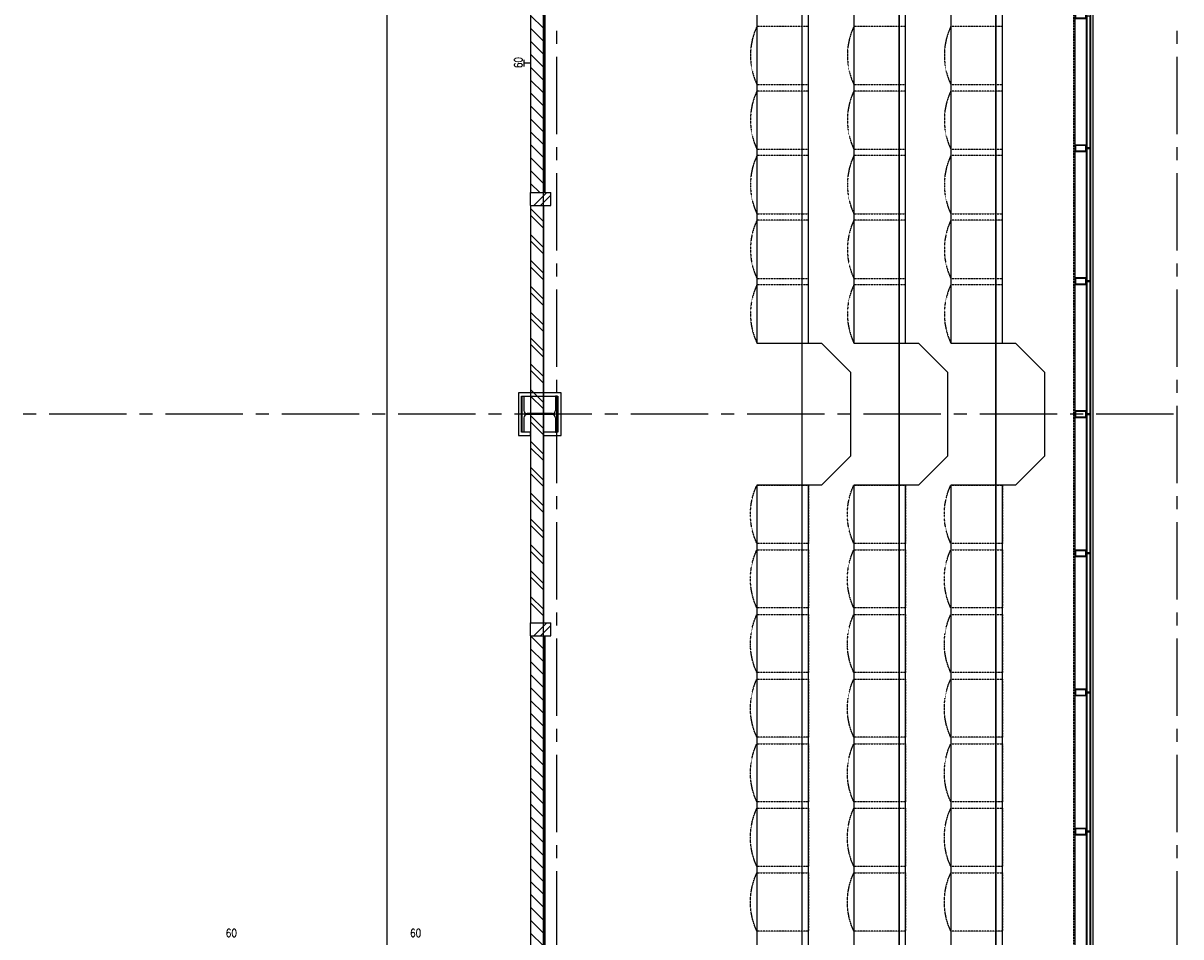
# Model space of a CAD drawing. Extents: x -66955 to 52345, y -20450 to 69550.
# Tile 93 of 132: x -57456 to -48500, y 44541 to 51610. Entities that reach past the tile are written whole.
import ezdxf
from ezdxf.enums import TextEntityAlignment as Align

# ---------------------------------------------------------------- set-up
doc = ezdxf.new("R2010")
doc.units = 0
doc.header["$MEASUREMENT"] = 0
for name, pattern in [('DASHED', [0.75, 0.5, -0.25]), ('HIDDEN', [0.375, 0.25, -0.125]), ('LEEG', [1, -1])]:
    doc.linetypes.add(name, pattern=pattern)
for name, color, linetype in [('STRAMIEN--05-', 7, 'CONTINUOUS'), ('STRAMIEN--E7-', 7, 'CONTINUOUS'), ('VERD1--22-', 7, 'CONTINUOUS'), ('VERD1--23-', 7, 'CONTINUOUS'), ('VERD1--24-', 7, 'CONTINUOUS'), ('VERD1--28-', 7, 'CONTINUOUS'), ('VERD1--34-', 7, 'CONTINUOUS'), ('VERD1--81-', 7, 'CONTINUOUS'), ('VERD1--82-', 7, 'CONTINUOUS'), ('VERD1--E5-', 7, 'CONTINUOUS')]:
    doc.layers.add(name, color=color, linetype=linetype)
doc.styles.add('ROMANS', font='ROMANS', dxfattribs={"height": 0.2})

# ---------------------------------------------------------------- blocks, each defined once
blk = doc.blocks.new('*O264')
at = {"layer": 'VERD1--24-', "color": 7, "linetype": 'CONTINUOUS'}
for points in [[(-787.5, 550.01), (-562.5, 325.01), (-562.5, -325.01), (-787.5, -550.01), (-937.5, -550), (-937.5, 550)], [(-37.5, 550.01), (187.5, 325.01), (187.5, -325.01), (-37.5, -550.01), (-187.5, -550), (-187.5, 550)], [(712.5, 550.01), (937.5, 325.01), (937.5, -325.01), (712.5, -550.01), (562.5, -550), (562.5, 550)]]:
    blk.add_lwpolyline(points, close=True, dxfattribs=at)
blk = doc.blocks.new('*O271')
at = {"layer": 'VERD1--22-', "color": 7, "linetype": 'CONTINUOUS'}
for p, q in [((-77.5, 1985), (77.5, 1985)), ((-77.5, 1885), (-77.5, 1985)), ((-52.5, 1885), (47.5, 1985)), ((77.5, 1885), (77.5, 1985)), ((-77.5, 1885), (77.5, 1885)), ((-77.5, 1885), (22.5, 1785)), ((-77.5, 1885), (-77.5, -1885)), ((-77.5, 1885), (22.5, 1885)), ((-2.5, 1885), (77.5, 1965)), ((22.5, 1885), (22.5, -1885)), ((22.5, 1885), (22.5, -1885)), ((22.5, 1885), (32.5, 1885)), ((32.5, 1885), (32.5, -1885)), ((-77.5, 1785), (22.5, 1685)), ((-77.5, 1685), (22.5, 1585)), ((-77.5, 1585), (22.5, 1485)), ((-77.5, 1485), (22.5, 1385)), ((-77.5, 1385), (22.5, 1285)), ((-77.5, 1285), (22.5, 1185)), ((-77.5, 1185), (22.5, 1085)), ((-77.5, 1085), (22.5, 985)), ((-77.5, 985), (22.5, 885)), ((-77.5, 885), (22.5, 785)), ((-77.5, 785), (22.5, 685)), ((-77.5, 685), (22.5, 585)), ((-77.5, 585), (22.5, 485)), ((-77.5, 485), (22.5, 385)), ((-77.5, 385), (22.5, 285)), ((-77.5, 285), (22.5, 185)), ((-77.5, 185), (22.5, 85)), ((-77.5, 85), (22.5, -15)), ((-77.5, -15), (22.5, -115)), ((-77.5, -115), (22.5, -215)), ((-77.5, -215), (22.5, -315)), ((-77.5, -315), (22.5, -415)), ((-77.5, -415), (22.5, -515)), ((-77.5, -515), (22.5, -615)), ((-77.5, -615), (22.5, -715)), ((-77.5, -715), (22.5, -815)), ((-77.5, -815), (22.5, -915)), ((-77.5, -915), (22.5, -1015)), ((-77.5, -1015), (22.5, -1115)), ((-77.5, -1115), (22.5, -1215)), ((-77.5, -1215), (22.5, -1315)), ((-77.5, -1315), (22.5, -1415)), ((-77.5, -1415), (22.5, -1515)), ((-77.5, -1515), (22.5, -1615)), ((-77.5, -1615), (22.5, -1715)), ((-77.5, -1715), (22.5, -1815)), ((-77.5, -1815), (-7.5, -1885)), ((-77.5, -1885), (22.5, -1885)), ((-77.5, -1885), (77.5, -1885)), ((-77.5, -1985), (-77.5, -1885)), ((-52.5, -1985), (47.5, -1885)), ((-2.5, -1985), (77.5, -1905)), ((22.5, -1885), (32.5, -1885)), ((77.5, -1985), (77.5, -1885)), ((-77.5, -1985), (77.5, -1985))]:
    blk.add_line(p, q, dxfattribs=at)
at = {"layer": 'VERD1--22-', "color": 7, "linetype": 'LEEG'}
blk.add_line((27.5, 1885), (27.5, -1885), dxfattribs=at)
blk = doc.blocks.new('*O272')
at = {"layer": 'VERD1--22-', "color": 7, "linetype": 'CONTINUOUS'}
for p, q in [((-77.5, 1985), (77.5, 1985)), ((-77.5, 1885), (-77.5, 1985)), ((-52.5, 1885), (47.5, 1985)), ((77.5, 1885), (77.5, 1985)), ((-77.5, 1885), (77.5, 1885)), ((-77.5, 1885), (22.5, 1785)), ((-77.5, 1885), (-77.5, -1885)), ((-77.5, 1885), (22.5, 1885)), ((-2.5, 1885), (77.5, 1965)), ((22.5, 1885), (22.5, -1885)), ((22.5, 1885), (22.5, -1885)), ((22.5, 1885), (32.5, 1885)), ((32.5, 1885), (32.5, -1885)), ((-77.5, 1785), (22.5, 1685)), ((-77.5, 1685), (22.5, 1585)), ((-77.5, 1585), (22.5, 1485)), ((-77.5, 1485), (22.5, 1385)), ((-77.5, 1385), (22.5, 1285)), ((-77.5, 1285), (22.5, 1185)), ((-77.5, 1185), (22.5, 1085)), ((-77.5, 1085), (22.5, 985)), ((-77.5, 985), (22.5, 885)), ((-77.5, 885), (22.5, 785)), ((-77.5, 785), (22.5, 685)), ((-77.5, 685), (22.5, 585)), ((-77.5, 585), (22.5, 485)), ((-77.5, 485), (22.5, 385)), ((-77.5, 385), (22.5, 285)), ((-77.5, 285), (22.5, 185)), ((-77.5, 185), (22.5, 85)), ((-77.5, 85), (22.5, -15)), ((-77.5, -15), (22.5, -115)), ((-77.5, -115), (22.5, -215)), ((-77.5, -215), (22.5, -315)), ((-77.5, -315), (22.5, -415)), ((-77.5, -415), (22.5, -515)), ((-77.5, -515), (22.5, -615)), ((-77.5, -615), (22.5, -715)), ((-77.5, -715), (22.5, -815)), ((-77.5, -815), (22.5, -915)), ((-77.5, -915), (22.5, -1015)), ((-77.5, -1015), (22.5, -1115)), ((-77.5, -1115), (22.5, -1215)), ((-77.5, -1215), (22.5, -1315)), ((-77.5, -1315), (22.5, -1415)), ((-77.5, -1415), (22.5, -1515)), ((-77.5, -1515), (22.5, -1615)), ((-77.5, -1615), (22.5, -1715)), ((-77.5, -1715), (22.5, -1815)), ((-77.5, -1815), (-7.5, -1885)), ((-77.5, -1885), (22.5, -1885)), ((-77.5, -1885), (77.5, -1885)), ((-77.5, -1985), (-77.5, -1885)), ((-52.5, -1985), (47.5, -1885)), ((-2.5, -1985), (77.5, -1905)), ((22.5, -1885), (32.5, -1885)), ((77.5, -1985), (77.5, -1885)), ((-77.5, -1985), (77.5, -1985))]:
    blk.add_line(p, q, dxfattribs=at)
at = {"layer": 'VERD1--22-', "color": 7, "linetype": 'LEEG'}
blk.add_line((27.5, 1885), (27.5, -1885), dxfattribs=at)
blk = doc.blocks.new('STOEL2')
at = {"layer": 'VERD1--82-', "color": 7, "linetype": 'HIDDEN'}
blk.add_lwpolyline([(0, 0), (0, 400), (-47.76, 419.56), (-97.2, 434.39), (-147.83, 444.36), (-199.2, 449.37), (-250.81, 449.37), (-302.18, 444.36), (-352.81, 434.39), (-402.24, 419.56), (-450, 400), (-450, 50), (-450, 0), (0, 0)], close=True, dxfattribs=at)
blk.add_lwpolyline([(-450, 0), (0, 0), (0, 400)], dxfattribs=at)
blk = doc.blocks.new('B28HE')
at = {"layer": 'VERD1--28-', "color": 5, "linetype": 'CONTINUOUS'}
for p, q in [((-4, -98), (-4, 98)), ((4, -98), (4, 98))]:
    blk.add_line(p, q, dxfattribs=at)
for points in [[(-28, 122), (-140, 122), (-140, 135), (140, 135), (140, 122), (28, 122)], [(-28, -122), (-140, -122), (-140, -135), (140, -135), (140, -122), (28, -122)]]:
    blk.add_lwpolyline(points, dxfattribs=at)
for centre, start, end in [((-28, 98), 0, 90), ((28, 98), 90, 180), ((-28, -98), 270, 360), ((28, -98), 180, 270)]:
    blk.add_arc(centre, 24, start, end, dxfattribs=at)
blk = doc.blocks.new('*O487')
at = {"layer": 'VERD1--34-', "color": 7, "linetype": 'CONTINUOUS'}
for points in [[(-45, 25), (-45, -25), (45, -25), (45, 25)], [(-40, 20), (-40, -20), (40, -20), (40, 20)]]:
    blk.add_lwpolyline(points, close=True, dxfattribs=at)
blk = doc.blocks.new('*O488')
at = {"layer": 'VERD1--34-', "color": 7, "linetype": 'CONTINUOUS'}
for points in [[(-45, 25), (-45, -25), (45, -25), (45, 25)], [(-40, 20), (-40, -20), (40, -20), (40, 20)]]:
    blk.add_lwpolyline(points, close=True, dxfattribs=at)
blk = doc.blocks.new('*O486')
at = {"layer": 'VERD1--34-', "color": 7, "linetype": 'CONTINUOUS'}
for points in [[(30, -511.28), (30, 511.29), (60, 511.29), (60, -511.28)], [(33, -511.28), (33, 511.29), (57, 511.29), (57, -511.28)], [(35, -511.28), (35, 511.29), (55, 511.29), (55, -511.28)]]:
    blk.add_lwpolyline(points, close=True, dxfattribs=at)
for name, p in [('*O487', (-15, 514.29)), ('*O488', (-15, -514.28))]:
    blk.add_blockref(name, p, dxfattribs=at)
blk = doc.blocks.new('*O490')
at = {"layer": 'VERD1--34-', "color": 7, "linetype": 'CONTINUOUS'}
for points in [[(-45, 25), (-45, -25), (45, -25), (45, 25)], [(-40, 20), (-40, -20), (40, -20), (40, 20)]]:
    blk.add_lwpolyline(points, close=True, dxfattribs=at)
blk = doc.blocks.new('*O491')
at = {"layer": 'VERD1--34-', "color": 7, "linetype": 'CONTINUOUS'}
for points in [[(-45, 25), (-45, -25), (45, -25), (45, 25)], [(-40, 20), (-40, -20), (40, -20), (40, 20)]]:
    blk.add_lwpolyline(points, close=True, dxfattribs=at)
blk = doc.blocks.new('*O489')
at = {"layer": 'VERD1--34-', "color": 7, "linetype": 'CONTINUOUS'}
for points in [[(30, -511.28), (30, 511.29), (60, 511.29), (60, -511.28)], [(33, -511.28), (33, 511.29), (57, 511.29), (57, -511.28)], [(35, -511.28), (35, 511.29), (55, 511.29), (55, -511.28)]]:
    blk.add_lwpolyline(points, close=True, dxfattribs=at)
for name, p in [('*O490', (-15, 514.29)), ('*O491', (-15, -514.28))]:
    blk.add_blockref(name, p, dxfattribs=at)
blk = doc.blocks.new('*O493')
at = {"layer": 'VERD1--34-', "color": 7, "linetype": 'CONTINUOUS'}
for points in [[(-45, 25), (-45, -25), (45, -25), (45, 25)], [(-40, 20), (-40, -20), (40, -20), (40, 20)]]:
    blk.add_lwpolyline(points, close=True, dxfattribs=at)
blk = doc.blocks.new('*O494')
at = {"layer": 'VERD1--34-', "color": 7, "linetype": 'CONTINUOUS'}
for points in [[(-45, 25), (-45, -25), (45, -25), (45, 25)], [(-40, 20), (-40, -20), (40, -20), (40, 20)]]:
    blk.add_lwpolyline(points, close=True, dxfattribs=at)
blk = doc.blocks.new('*O492')
at = {"layer": 'VERD1--34-', "color": 7, "linetype": 'CONTINUOUS'}
for points in [[(30, -511.28), (30, 511.29), (60, 511.29), (60, -511.28)], [(33, -511.28), (33, 511.29), (57, 511.29), (57, -511.28)], [(35, -511.28), (35, 511.29), (55, 511.29), (55, -511.28)]]:
    blk.add_lwpolyline(points, close=True, dxfattribs=at)
for name, p in [('*O493', (-15, 514.29)), ('*O494', (-15, -514.28))]:
    blk.add_blockref(name, p, dxfattribs=at)
blk = doc.blocks.new('*O575')
at = {"layer": 'VERD1--34-', "color": 7, "linetype": 'CONTINUOUS'}
for points in [[(-45, 25), (-45, -25), (45, -25), (45, 25)], [(-40, 20), (-40, -20), (40, -20), (40, 20)]]:
    blk.add_lwpolyline(points, close=True, dxfattribs=at)
blk = doc.blocks.new('*O576')
at = {"layer": 'VERD1--34-', "color": 7, "linetype": 'CONTINUOUS'}
for points in [[(-45, 25), (-45, -25), (45, -25), (45, 25)], [(-40, 20), (-40, -20), (40, -20), (40, 20)]]:
    blk.add_lwpolyline(points, close=True, dxfattribs=at)
blk = doc.blocks.new('*O574')
at = {"layer": 'VERD1--34-', "color": 7, "linetype": 'CONTINUOUS'}
for points in [[(30, -1780.37), (30, -709.7), (60, -709.7), (60, -1780.37)], [(33, -1780.37), (33, -709.7), (57, -709.7), (57, -1780.37)], [(35, -1780.37), (35, -709.7), (55, -709.7), (55, -1780.37)]]:
    blk.add_lwpolyline(points, close=True, dxfattribs=at)
for name, p in [('*O575', (-15, -706.7)), ('*O576', (-15, -1783.37))]:
    blk.add_blockref(name, p, dxfattribs=at)
blk = doc.blocks.new('*O578')
at = {"layer": 'VERD1--34-', "color": 7, "linetype": 'CONTINUOUS'}
for points in [[(-45, 25), (-45, -25), (45, -25), (45, 25)], [(-40, 20), (-40, -20), (40, -20), (40, 20)]]:
    blk.add_lwpolyline(points, close=True, dxfattribs=at)
blk = doc.blocks.new('*O579')
at = {"layer": 'VERD1--34-', "color": 7, "linetype": 'CONTINUOUS'}
for points in [[(-45, 25), (-45, -25), (45, -25), (45, 25)], [(-40, 20), (-40, -20), (40, -20), (40, 20)]]:
    blk.add_lwpolyline(points, close=True, dxfattribs=at)
blk = doc.blocks.new('*O577')
at = {"layer": 'VERD1--34-', "color": 7, "linetype": 'CONTINUOUS'}
for points in [[(30, -1780.37), (30, -709.7), (60, -709.7), (60, -1780.37)], [(33, -1780.37), (33, -709.7), (57, -709.7), (57, -1780.37)], [(35, -1780.37), (35, -709.7), (55, -709.7), (55, -1780.37)]]:
    blk.add_lwpolyline(points, close=True, dxfattribs=at)
for name, p in [('*O578', (-15, -706.7)), ('*O579', (-15, -1783.37))]:
    blk.add_blockref(name, p, dxfattribs=at)
blk = doc.blocks.new('*O581')
at = {"layer": 'VERD1--34-', "color": 7, "linetype": 'CONTINUOUS'}
for points in [[(-45, 25), (-45, -25), (45, -25), (45, 25)], [(-40, 20), (-40, -20), (40, -20), (40, 20)]]:
    blk.add_lwpolyline(points, close=True, dxfattribs=at)
blk = doc.blocks.new('*O582')
at = {"layer": 'VERD1--34-', "color": 7, "linetype": 'CONTINUOUS'}
for points in [[(-45, 25), (-45, -25), (45, -25), (45, 25)], [(-40, 20), (-40, -20), (40, -20), (40, 20)]]:
    blk.add_lwpolyline(points, close=True, dxfattribs=at)
blk = doc.blocks.new('*O580')
at = {"layer": 'VERD1--34-', "color": 7, "linetype": 'CONTINUOUS'}
for points in [[(30, -1780.37), (30, -709.7), (60, -709.7), (60, -1780.37)], [(33, -1780.37), (33, -709.7), (57, -709.7), (57, -1780.37)], [(35, -1780.37), (35, -709.7), (55, -709.7), (55, -1780.37)]]:
    blk.add_lwpolyline(points, close=True, dxfattribs=at)
for name, p in [('*O581', (-15, -706.7)), ('*O582', (-15, -1783.37))]:
    blk.add_blockref(name, p, dxfattribs=at)
blk = doc.blocks.new('*O584')
at = {"layer": 'VERD1--34-', "color": 7, "linetype": 'CONTINUOUS'}
for points in [[(-45, 25), (-45, -25), (45, -25), (45, 25)], [(-40, 20), (-40, -20), (40, -20), (40, 20)]]:
    blk.add_lwpolyline(points, close=True, dxfattribs=at)
blk = doc.blocks.new('*O585')
at = {"layer": 'VERD1--34-', "color": 7, "linetype": 'CONTINUOUS'}
for points in [[(-45, 25), (-45, -25), (45, -25), (45, 25)], [(-40, 20), (-40, -20), (40, -20), (40, 20)]]:
    blk.add_lwpolyline(points, close=True, dxfattribs=at)
blk = doc.blocks.new('*O583')
at = {"layer": 'VERD1--34-', "color": 7, "linetype": 'CONTINUOUS'}
for points in [[(30, -1780.37), (30, -709.7), (60, -709.7), (60, -1780.37)], [(33, -1780.37), (33, -709.7), (57, -709.7), (57, -1780.37)], [(35, -1780.37), (35, -709.7), (55, -709.7), (55, -1780.37)]]:
    blk.add_lwpolyline(points, close=True, dxfattribs=at)
for name, p in [('*O584', (-15, -706.7)), ('*O585', (-15, -1783.37))]:
    blk.add_blockref(name, p, dxfattribs=at)

msp = doc.modelspace()

# ---------------------------------------------------------------- linework, layer by layer
at = {"layer": 'STRAMIEN--05-', "color": 251, "linetype": 'DASHED'}
msp.add_line((-54639, 4749), (-54639, 69050), dxfattribs=at)
at = {"layer": 'STRAMIEN--E7-', "color": 6, "linetype": 'CONTINUOUS'}
for p, q in [((-53330, 51550), (-53330, 51450)), ((-48530, 51550), (-48530, 51450)), ((-53330, 51350), (-53330, 51050)), ((-48530, 51350), (-48530, 51050)), ((-53330, 51050), (-53330, 50750)), ((-48530, 51050), (-48530, 50750)), ((-53330, 50650), (-53330, 50550)), ((-48530, 50650), (-48530, 50550)), ((-53330, 50450), (-53330, 50150)), ((-48530, 50450), (-48530, 50150)), ((-53330, 50150), (-53330, 49850)), ((-48530, 50150), (-48530, 49850)), ((-53330, 49750), (-53330, 49650)), ((-48530, 49750), (-48530, 49650)), ((-53330, 49550), (-53330, 49250)), ((-48530, 49550), (-48530, 49250)), ((-53330, 49250), (-53330, 48950)), ((-48530, 49250), (-48530, 48950)), ((-53330, 48850), (-53330, 48750)), ((-48530, 48850), (-48530, 48750)), ((-53330, 48650), (-53330, 48350)), ((-48530, 48650), (-48530, 48350)), ((-57356, 48585), (-57456, 48585)), ((-56956, 48585), (-57256, 48585)), ((-56656, 48585), (-56956, 48585)), ((-56456, 48585), (-56556, 48585)), ((-56056, 48585), (-56356, 48585)), ((-55756, 48585), (-56056, 48585)), ((-55556, 48585), (-55656, 48585)), ((-55156, 48585), (-55456, 48585)), ((-54856, 48585), (-55156, 48585)), ((-54656, 48585), (-54756, 48585)), ((-54256, 48585), (-54556, 48585)), ((-53956, 48585), (-54256, 48585)), ((-53756, 48585), (-53856, 48585)), ((-53356, 48585), (-53656, 48585)), ((-53056, 48585), (-53356, 48585)), ((-52856, 48585), (-52956, 48585)), ((-52456, 48585), (-52756, 48585)), ((-52156, 48585), (-52456, 48585)), ((-51956, 48585), (-52056, 48585)), ((-51556, 48585), (-51856, 48585)), ((-51256, 48585), (-51556, 48585)), ((-51056, 48585), (-51156, 48585)), ((-50656, 48585), (-50956, 48585)), ((-50356, 48585), (-50656, 48585)), ((-50156, 48585), (-50256, 48585)), ((-49756, 48585), (-50056, 48585)), ((-49456, 48585), (-49756, 48585)), ((-49256, 48585), (-49356, 48585)), ((-48856, 48585), (-49156, 48585)), ((-48556, 48585), (-48856, 48585)), ((-53330, 48350), (-53330, 48050)), ((-48530, 48350), (-48530, 48050)), ((-53330, 47950), (-53330, 47850)), ((-48530, 47950), (-48530, 47850)), ((-53330, 47750), (-53330, 47450)), ((-48530, 47750), (-48530, 47450)), ((-53330, 47450), (-53330, 47150)), ((-48530, 47450), (-48530, 47150)), ((-53330, 47050), (-53330, 46950)), ((-48530, 47050), (-48530, 46950)), ((-53330, 46850), (-53330, 46550)), ((-48530, 46850), (-48530, 46550)), ((-53330, 46550), (-53330, 46250)), ((-48530, 46550), (-48530, 46250)), ((-53330, 46150), (-53330, 46050)), ((-48530, 46150), (-48530, 46050)), ((-53330, 45950), (-53330, 45650)), ((-48530, 45950), (-48530, 45650)), ((-53330, 45650), (-53330, 45350)), ((-48530, 45650), (-48530, 45350)), ((-53330, 45250), (-53330, 45150)), ((-48530, 45250), (-48530, 45150)), ((-53330, 45050), (-53330, 44750)), ((-48530, 45050), (-48530, 44750)), ((-53330, 44750), (-53330, 44450)), ((-48530, 44750), (-48530, 44450))]:
    msp.add_line(p, q, dxfattribs=at)
at = {"layer": 'VERD1--22-', "color": 7, "linetype": 'HIDDEN'}
msp.add_line((-49330, 56165), (-49330, 42050), dxfattribs=at)
at = {"layer": 'VERD1--22-', "color": 7, "linetype": 'CONTINUOUS'}
for p, q in [((-53530, 50200), (-53530, 46970)), ((-53530, 50175), (-53430, 50075)), ((-53430, 50200), (-53430, 46970)), ((-53530, 50125), (-53430, 50025)), ((-53530, 49975), (-53430, 49875)), ((-53530, 49925), (-53430, 49825)), ((-53530, 49775), (-53430, 49675)), ((-53530, 49725), (-53430, 49625)), ((-53530, 49575), (-53430, 49475)), ((-53530, 49525), (-53430, 49425)), ((-53530, 49375), (-53430, 49275)), ((-53530, 49325), (-53430, 49225)), ((-53530, 49175), (-53430, 49075)), ((-53530, 49125), (-53430, 49025)), ((-53530, 48975), (-53430, 48875)), ((-53530, 48925), (-53430, 48825)), ((-53530, 48775), (-53430, 48675)), ((-53530, 48725), (-53430, 48625)), ((-53530, 48575), (-53430, 48475)), ((-53530, 48525), (-53430, 48425)), ((-53530, 48375), (-53430, 48275)), ((-53530, 48325), (-53430, 48225)), ((-53530, 48175), (-53430, 48075)), ((-53530, 48125), (-53430, 48025)), ((-53530, 47975), (-53430, 47875)), ((-53530, 47925), (-53430, 47825)), ((-53530, 47775), (-53430, 47675)), ((-53530, 47725), (-53430, 47625)), ((-53530, 47575), (-53430, 47475)), ((-53530, 47525), (-53430, 47425)), ((-53530, 47375), (-53430, 47275)), ((-53530, 47325), (-53430, 47225)), ((-53530, 47175), (-53430, 47075)), ((-53530, 47125), (-53430, 47025)), ((-53530, 46970), (-53430, 46970)), ((-53430, 45010), (-53430, 43100)), ((-53430, 45010), (-53420, 45010)), ((-53420, 45010), (-53420, 43100))]:
    msp.add_line(p, q, dxfattribs=at)
at = {"layer": 'VERD1--22-', "color": 7, "linetype": 'LEEG'}
msp.add_line((-53425, 45010), (-53425, 43100), dxfattribs=at)
at = {"layer": 'VERD1--23-', "color": 7, "linetype": 'CONTINUOUS'}
for points in [[(-50680, 69050), (-50680, 21035), (-51430, 21035), (-51430, 69050)], [(-49930, 69050), (-49930, 17015), (-50680, 17015), (-50680, 69050)], [(-49180, 69050), (-49180, 17015), (-49930, 17015), (-49930, 69050)]]:
    msp.add_lwpolyline(points, dxfattribs=at)
at = {"layer": 'VERD1--28-', "color": 7, "linetype": 'CONTINUOUS'}
msp.add_lwpolyline([(-53530, 48420), (-53530, 48445), (-53600, 48445), (-53600, 48725), (-53320, 48725), (-53320, 48445), (-53430, 48445), (-53430, 48420), (-53295, 48420), (-53295, 48750), (-53625, 48750), (-53625, 48420)], close=True, dxfattribs=at)
at = {"layer": 'VERD1--34-', "color": 7, "linetype": 'HIDDEN'}
for points in [[(-48620, 69050), (-48620, 57065), (-49320, 57065), (-49320, 17015)], [(-48530, 69050), (-48530, 57015), (-49230, 57015), (-49230, 17015)], [(-48500, 69050), (-48500, 56985), (-49200, 56985), (-49200, 17015)]]:
    msp.add_lwpolyline(points, dxfattribs=at)
at = {"layer": 'VERD1--34-', "color": 7, "linetype": 'CONTINUOUS'}
msp.add_lwpolyline([(-49230, 56165), (-49320, 56165), (-49320, 42050), (-49230, 42050)], close=True, dxfattribs=at)
at = {"layer": 'VERD1--81-', "color": 7, "linetype": 'CONTINUOUS'}
for points in [[(-51380, 56085.01), (-51780, 56085.01), (-51780, 49135.01), (-51380, 49135.01)], [(-50630, 56085.01), (-51030, 56085.01), (-51030, 49135.01), (-50630, 49135.01)], [(-49880, 56085.01), (-50280, 56085.01), (-50280, 49135.01), (-49880, 49135.01)], [(-51380, 48034.99), (-51780, 48034.99), (-51780, 42084.99), (-51380, 42084.99)], [(-50630, 48034.99), (-51030, 48034.99), (-51030, 42084.99), (-50630, 42084.99)], [(-49880, 48034.99), (-50280, 48034.99), (-50280, 42084.99), (-49880, 42084.99)]]:
    msp.add_lwpolyline(points, close=True, dxfattribs=at)
at = {"layer": 'VERD1--E5-', "color": 1, "linetype": 'DASHED'}
msp.add_line((-53430, 44475), (-53430, 58125), dxfattribs=at)
at = {"layer": 'VERD1--E5-', "color": 1, "linetype": 'CONTINUOUS'}
for p, q in [((-53580, 51275), (-53580, 51325)), ((-53530, 51300), (-53580, 51300))]:
    msp.add_line(p, q, dxfattribs=at)

# ---------------------------------------------------------------- block references
at = {"layer": 'VERD1--22-', "color": 132, "linetype": 'CONTINUOUS'}
for name, p in [('*O271', (-53452.5, 52185)), ('*O272', (-53452.5, 44985))]:
    msp.add_blockref(name, p, dxfattribs=at)
at = {"layer": 'VERD1--24-', "color": 7, "linetype": 'CONTINUOUS'}
msp.add_blockref('*O264', (-50492.5, 48585), dxfattribs=at)
at = {"layer": 'VERD1--28-', "color": 5, "linetype": 'CONTINUOUS', "rotation": 90}
msp.add_blockref('B28HE', (-53460, 48585), dxfattribs=at)
at = {"layer": 'VERD1--34-', "color": 7, "linetype": 'CONTINUOUS'}
for name, p in [('*O486', (-49260, 51156.43)), ('*O489', (-49260, 50127.86)), ('*O492', (-49260, 49099.29)), ('*O583', (-49260, 49291.7)), ('*O580', (-49260, 48215.03)), ('*O577', (-49260, 47138.37)), ('*O574', (-49260, 46061.71))]:
    msp.add_blockref(name, p, dxfattribs=at)
at = {"layer": 'VERD1--82-', "color": 7, "linetype": 'HIDDEN', "rotation": 90}
for p in [(-51380, 51585.01), (-50630, 51585.01), (-49880, 51585.01), (-51380, 51085.01), (-50630, 51085.01), (-49880, 51085.01), (-51380, 50585.01), (-50630, 50585.01), (-49880, 50585.01), (-51380, 50085.01), (-50630, 50085.01), (-49880, 50085.01), (-51380, 49585.01), (-50630, 49585.01), (-49880, 49585.01)]:
    msp.add_blockref('STOEL2', p, dxfattribs=at)
at = {"layer": 'VERD1--82-', "color": 7, "linetype": 'HIDDEN', "yscale": -1, "rotation": 270}
for p in [(-51380, 47584.99), (-50630, 47584.99), (-49880, 47584.99), (-51380, 47084.99), (-50630, 47084.99), (-49880, 47084.99), (-51380, 46584.99), (-50630, 46584.99), (-49880, 46584.99), (-51380, 46084.99), (-50630, 46084.99), (-49880, 46084.99), (-51380, 45584.99), (-50630, 45584.99), (-49880, 45584.99), (-51380, 45084.99), (-50630, 45084.99), (-49880, 45084.99), (-51380, 44584.99), (-50630, 44584.99), (-49880, 44584.99)]:
    msp.add_blockref('STOEL2', p, dxfattribs=at)

# ---------------------------------------------------------------- texts
at = {"layer": 'VERD1--E5-', "color": 1, "linetype": 'CONTINUOUS', "style": 'ROMANS', "width": 0.8}
msp.add_text('60', height=62.5, rotation=90, dxfattribs=at).set_placement((-53625.34, 51305.16), align=Align.MIDDLE)
for p in [(-55845.04, 44570.34), (-54419.84, 44570.34)]:
    msp.add_text('60', height=62.5, dxfattribs=at).set_placement(p, align=Align.MIDDLE)

doc.saveas('drawing.dxf')
